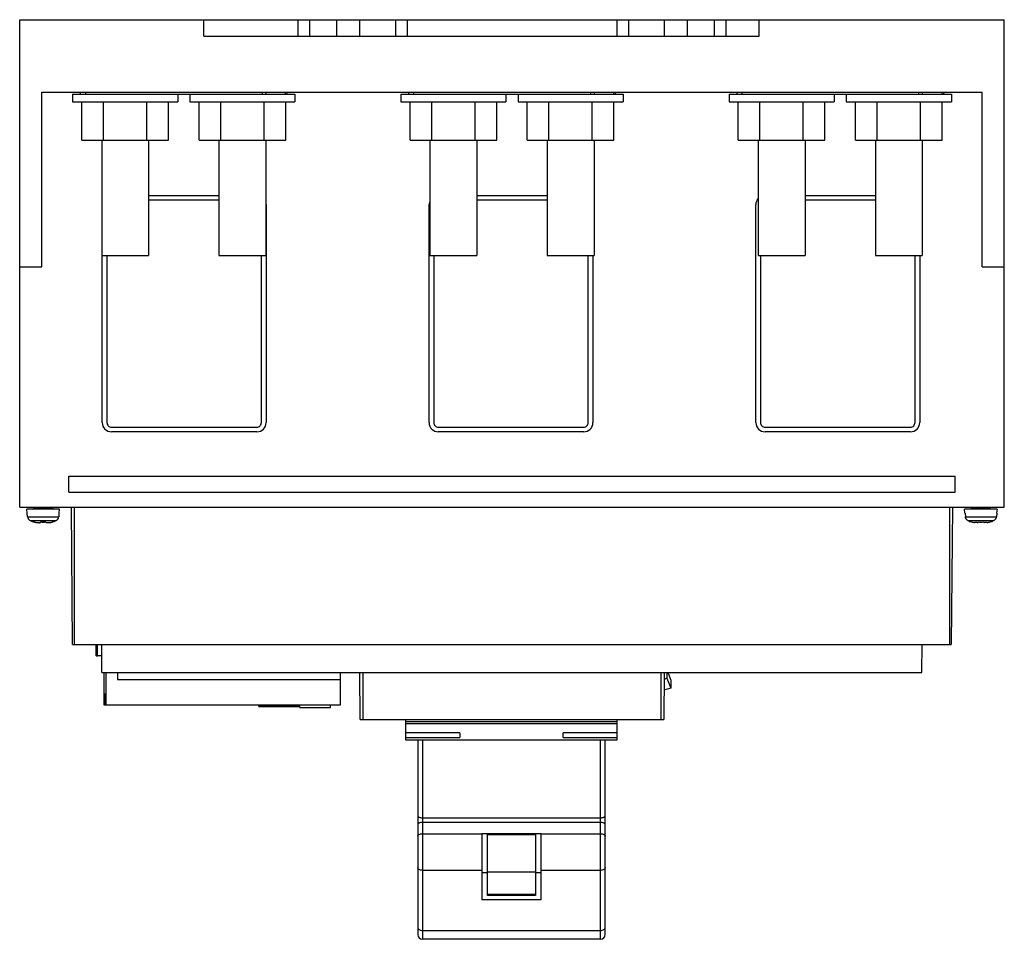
# Model space of a CAD drawing. Header units: millimetres. Extents: x 28 to 238, y 91 to 287.
import ezdxf

# ---------------------------------------------------------------- set-up
doc = ezdxf.new("R2010")
doc.units = ezdxf.units.MM
doc.header["$LTSCALE"] = 24.472259
doc.layers.get('0').update_dxf_attribs({"linetype": 'CONTINUOUS'})
doc.layers.add('INTFCLR_79', color=7, linetype='CONTINUOUS')

msp = doc.modelspace()

# ---------------------------------------------------------------- linework, layer by layer
at = {"color": 7, "linetype": 'Continuous'}
for p, q in [((28.19, 182.73), (28.19, 286.73)), ((28.19, 286.73), (238.19, 286.73)), ((67.49, 283.23), (67.49, 286.73)), ((87.58, 283.23), (87.58, 286.73)), ((90, 286.73), (90, 283.23)), ((95.82, 283.23), (95.82, 286.73)), ((100.67, 286.73), (100.67, 283.23)), ((108.38, 283.23), (108.38, 286.73)), ((110.81, 286.73), (110.81, 283.23)), ((155.59, 283.23), (155.59, 286.73)), ((158.01, 286.73), (158.01, 283.23)), ((165.73, 283.23), (165.73, 286.73)), ((170.57, 286.73), (170.57, 283.23)), ((176.38, 283.23), (176.38, 286.73)), ((178.81, 286.73), (178.81, 283.23)), ((185.89, 283.23), (185.89, 286.73)), ((238.19, 182.73), (238.19, 286.73)), ((67.49, 283.23), (185.89, 283.23)), ((32.88, 234.03), (32.88, 271.23)), ((32.88, 271.23), (233.49, 271.23)), ((41.19, 270.83), (41.19, 271.23)), ((42.19, 271.23), (42.19, 270.83)), ((79.98, 270.83), (79.98, 271.23)), ((80.69, 271.23), (80.69, 270.83)), ((84.9, 270.83), (84.9, 271.23)), ((85.19, 271.23), (85.19, 270.83)), ((111.19, 270.83), (111.19, 271.23)), ((112.19, 271.23), (112.19, 270.83)), ((149.98, 270.83), (149.98, 271.23)), ((150.69, 271.23), (150.69, 270.83)), ((154.9, 270.83), (154.9, 271.23)), ((155.19, 271.23), (155.19, 270.83)), ((181.19, 270.83), (181.19, 271.23)), ((182.19, 271.23), (182.19, 270.83)), ((219.98, 270.83), (219.98, 271.23)), ((220.69, 271.23), (220.69, 270.83)), ((224.9, 270.83), (224.9, 271.23)), ((225.19, 271.23), (225.19, 270.83)), ((233.49, 234.03), (233.49, 271.23)), ((39.48, 270.83), (39.48, 269.23)), ((39.48, 270.83), (86.9, 270.83)), ((39.48, 269.23), (61.9, 269.23)), ((41.45, 261.03), (41.45, 269.23)), ((46.06, 261.03), (46.06, 269.23)), ((55.3, 261.03), (55.3, 269.23)), ((59.92, 261.03), (59.92, 269.23)), ((61.9, 270.83), (61.9, 269.23)), ((64.48, 270.83), (64.48, 269.23)), ((64.48, 269.23), (86.9, 269.23)), ((66.45, 261.03), (66.45, 269.23)), ((71.07, 261.03), (71.07, 269.23)), ((80.31, 261.03), (80.31, 269.23)), ((84.93, 261.03), (84.93, 269.23)), ((86.9, 270.83), (86.9, 269.23)), ((109.48, 270.83), (109.48, 269.23)), ((109.48, 270.83), (156.9, 270.83)), ((109.48, 269.23), (131.9, 269.23)), ((111.45, 261.03), (111.45, 269.23)), ((116.07, 261.03), (116.07, 269.23)), ((125.31, 261.03), (125.31, 269.23)), ((129.93, 261.03), (129.93, 269.23)), ((131.9, 270.83), (131.9, 269.23)), ((134.48, 270.83), (134.48, 269.23)), ((134.48, 269.23), (156.9, 269.23)), ((136.45, 261.03), (136.45, 269.23)), ((141.07, 261.03), (141.07, 269.23)), ((150.31, 261.03), (150.31, 269.23)), ((154.93, 261.03), (154.93, 269.23)), ((156.9, 270.83), (156.9, 269.23)), ((179.48, 270.83), (179.48, 269.23)), ((179.48, 270.83), (226.9, 270.83)), ((179.48, 269.23), (201.9, 269.23)), ((181.45, 261.03), (181.45, 269.23)), ((186.07, 261.03), (186.07, 269.23)), ((195.31, 261.03), (195.31, 269.23)), ((199.93, 261.03), (199.93, 269.23)), ((201.9, 270.83), (201.9, 269.23)), ((204.48, 270.83), (204.48, 269.23)), ((204.48, 269.23), (226.9, 269.23)), ((206.45, 261.03), (206.45, 269.23)), ((211.07, 261.03), (211.07, 269.23)), ((220.31, 261.03), (220.31, 269.23)), ((224.93, 261.03), (224.93, 269.23)), ((226.9, 270.83), (226.9, 269.23)), ((41.45, 261.03), (59.92, 261.03)), ((45.69, 261.03), (45.69, 236.43)), ((55.69, 261.03), (55.69, 236.43)), ((66.45, 261.03), (84.93, 261.03)), ((70.69, 261.03), (70.69, 236.43)), ((80.69, 261.03), (80.69, 236.43)), ((111.45, 261.03), (129.93, 261.03)), ((115.69, 261.03), (115.69, 236.43)), ((125.69, 261.03), (125.69, 236.43)), ((136.45, 261.03), (154.93, 261.03)), ((140.69, 261.03), (140.69, 236.43)), ((150.69, 261.03), (150.69, 236.43)), ((181.45, 261.03), (199.93, 261.03)), ((185.69, 261.03), (185.69, 236.43)), ((195.69, 261.03), (195.69, 236.43)), ((206.45, 261.03), (224.93, 261.03)), ((210.69, 261.03), (210.69, 236.43)), ((220.69, 261.03), (220.69, 236.43)), ((55.69, 249.25), (70.69, 249.25)), ((70.69, 248.25), (55.69, 248.25)), ((125.69, 249.25), (140.69, 249.25)), ((140.69, 248.25), (125.69, 248.25)), ((195.69, 249.25), (210.69, 249.25)), ((210.69, 248.25), (195.69, 248.25)), ((80.74, 247.29), (80.74, 200.77)), ((115.5, 200.77), (115.5, 247.29)), ((185.2, 200.77), (185.2, 247.29)), ((45.69, 236.43), (55.69, 236.43)), ((45.8, 200.77), (45.8, 236.43)), ((46.8, 236.43), (46.8, 200.77)), ((70.69, 236.43), (80.69, 236.43)), ((79.74, 200.77), (79.74, 236.43)), ((115.69, 236.43), (125.69, 236.43)), ((116.5, 236.43), (116.5, 200.77)), ((140.69, 236.43), (150.69, 236.43)), ((149.44, 200.77), (149.44, 236.43)), ((150.44, 236.43), (150.44, 200.77)), ((185.69, 236.43), (195.69, 236.43)), ((186.2, 236.43), (186.2, 200.77)), ((210.69, 236.43), (220.69, 236.43)), ((219.14, 200.77), (219.14, 236.43)), ((220.14, 236.43), (220.14, 200.77)), ((28.19, 234.03), (32.88, 234.03)), ((233.49, 234.03), (238.19, 234.03)), ((47.76, 199.81), (78.78, 199.81)), ((117.46, 199.81), (148.48, 199.81)), ((187.16, 199.81), (218.18, 199.81)), ((78.78, 198.81), (47.76, 198.81)), ((148.48, 198.81), (117.46, 198.81)), ((218.18, 198.81), (187.16, 198.81)), ((38.68, 185.93), (38.68, 189.33)), ((38.68, 189.33), (227.68, 189.33)), ((227.68, 185.93), (227.68, 189.33)), ((38.68, 185.93), (227.68, 185.93)), ((28.19, 182.73), (238.19, 182.73)), ((31.19, 182.73), (31.19, 182.53)), ((35.19, 182.73), (35.19, 182.53)), ((39.47, 153.43), (39.21, 182.73)), ((39.79, 182.73), (39.79, 153.43)), ((226.57, 153.43), (226.57, 182.73)), ((227.14, 182.73), (226.88, 153.43)), ((231.19, 182.73), (231.19, 182.53)), ((235.19, 182.73), (235.19, 182.53)), ((29.76, 181.43), (29.68, 182.33)), ((36.7, 182.33), (29.68, 182.33)), ((29.76, 181.43), (29.81, 181.43)), ((29.88, 180.67), (29.81, 181.43)), ((29.88, 180.67), (36.5, 180.67)), ((31.19, 182.53), (35.19, 182.53)), ((36.56, 181.43), (36.5, 180.67)), ((36.56, 181.43), (36.62, 181.43)), ((36.62, 181.43), (36.7, 182.33)), ((236.69, 182.33), (229.68, 182.33)), ((229.76, 181.43), (229.68, 182.33)), ((229.76, 181.43), (229.81, 181.43)), ((229.81, 181.43), (229.88, 180.67)), ((229.88, 180.67), (236.5, 180.67)), ((231.19, 182.53), (235.19, 182.53)), ((236.56, 181.43), (236.5, 180.67)), ((236.56, 181.43), (236.62, 181.43)), ((236.62, 181.43), (236.7, 182.33)), ((30.43, 179.87), (33.19, 179.87)), ((32.39, 179.43), (32.59, 179.43)), ((32.59, 179.58), (32.59, 179.43)), ((33.19, 179.87), (35.95, 179.87)), ((33.79, 179.43), (33.79, 179.58)), ((33.79, 179.43), (33.99, 179.43)), ((230.43, 179.87), (232.59, 179.87)), ((232.39, 179.43), (232.59, 179.43)), ((232.59, 179.87), (235.95, 179.87)), ((232.59, 179.58), (232.59, 179.43)), ((233.79, 179.43), (233.79, 179.58)), ((233.79, 179.43), (233.99, 179.43)), ((39.47, 153.43), (226.88, 153.43)), ((44.49, 150.98), (44.49, 153.43)), ((44.76, 150.98), (44.76, 153.43)), ((45.74, 147.43), (45.69, 153.43)), ((220.62, 147.43), (220.68, 153.43)), ((44.49, 150.98), (44.76, 150.98)), ((45.71, 150.98), (44.76, 150.98)), ((45.74, 147.43), (220.62, 147.43)), ((46.19, 140.48), (46.19, 147.43)), ((46.56, 147.43), (46.56, 140.48)), ((49.06, 147.43), (49.06, 145.98)), ((96.56, 147.43), (96.56, 140.48)), ((100.82, 137.43), (100.74, 147.43)), ((101.34, 147.43), (101.34, 137.43)), ((165.03, 137.43), (165.03, 147.43)), ((165.63, 147.43), (165.54, 137.43)), ((166.24, 147.43), (166.24, 146.24)), ((167.04, 145.88), (166.46, 147.43)), ((49.06, 145.98), (96.56, 145.98)), ((165.61, 146.05), (166.24, 146.24)), ((166.24, 146.24), (167.04, 144.1)), ((167.04, 145.88), (167.04, 144.1)), ((46.49, 140.48), (46.49, 142.98)), ((46.56, 142.98), (46.49, 142.98)), ((167.04, 144.1), (165.59, 143.66)), ((46.56, 141.48), (46.49, 141.48)), ((46.49, 140.48), (46.19, 140.48)), ((96.56, 140.48), (46.49, 140.48)), ((79.19, 140.18), (79.19, 140.48)), ((79.19, 140.35), (87.91, 140.35)), ((79.19, 140.18), (87.91, 140.18)), ((87.91, 139.98), (87.91, 140.48)), ((87.91, 139.98), (94.51, 139.98)), ((94.51, 139.98), (94.51, 140.48)), ((100.82, 137.43), (165.54, 137.43)), ((110.49, 137.43), (110.49, 133.09)), ((110.49, 136.97), (155.64, 136.97)), ((110.49, 136.61), (155.64, 136.61)), ((155.64, 133.09), (155.64, 137.43)), ((122.07, 134.61), (110.49, 134.61)), ((122.07, 134.61), (122.07, 133.61)), ((155.64, 134.61), (144.07, 134.61)), ((144.07, 133.61), (144.07, 134.61)), ((110.49, 133.61), (122.07, 133.61)), ((110.49, 133.09), (155.64, 133.09)), ((113.07, 133.09), (113.07, 91.54)), ((114.07, 133.1), (114.07, 90.54)), ((144.07, 133.61), (155.64, 133.61)), ((152.07, 90.54), (152.07, 133.1)), ((153.07, 91.54), (153.07, 133.09)), ((114.07, 116.45), (152.07, 116.45)), ((152.07, 115.48), (114.07, 115.48)), ((114.07, 113.06), (126.72, 113.07)), ((127.96, 113.07), (126.72, 113.07)), ((126.72, 113.07), (126.72, 98.95)), ((138.17, 113.07), (127.96, 113.07)), ((127.96, 99.91), (127.96, 113.07)), ((127.96, 112.88), (138.17, 112.88)), ((139.42, 113.07), (138.17, 113.07)), ((138.17, 113.07), (138.17, 99.91)), ((139.42, 113.07), (152.07, 113.06)), ((139.42, 98.95), (139.42, 113.07)), ((126.72, 105.25), (114.07, 105.25)), ((152.07, 105.25), (139.42, 105.25)), ((127.96, 104.75), (126.72, 104.75)), ((138.17, 104.86), (127.96, 104.86)), ((139.42, 104.75), (138.17, 104.75)), ((139.42, 98.95), (126.72, 98.95)), ((138.17, 100.11), (127.96, 100.11)), ((138.17, 99.91), (127.96, 99.91)), ((114.07, 92.44), (152.07, 92.44)), ((152.07, 90.54), (114.07, 90.54))]:
    msp.add_line(p, q, dxfattribs=at)
for centre, radius, start, end in [((117.45, 247.29), 1.96, 164.7884, 180.0352), ((187.15, 247.29), 1.96, 141.4622, 180.0352), ((78.78, 247.29), 1.96, 359.9541, 4.0776), ((47.76, 200.77), 1.96, 179.9542, 270.0497), ((47.76, 200.77), 0.959, 179.9459, 270.0541), ((78.78, 200.77), 1.96, 269.9648, 0.0352), ((78.78, 200.77), 0.959, 269.946, 0.054), ((117.46, 200.77), 1.96, 179.9542, 270.0497), ((117.46, 200.77), 0.959, 179.9459, 270.0541), ((148.48, 200.77), 1.96, 269.9648, 0.0352), ((148.48, 200.77), 0.959, 269.946, 0.054), ((187.16, 200.77), 1.96, 179.9542, 270.0497), ((187.16, 200.77), 0.959, 179.9459, 270.0541), ((218.18, 200.77), 1.96, 269.9648, 0.0352), ((218.18, 200.77), 0.959, 269.946, 0.054), ((30.86, 180.76), 0.986, 185.0831, 204.792), ((30.99, 182.53), 0.2, 270, 360), ((35.39, 182.53), 0.2, 180, 270), ((35.51, 180.76), 0.986, 335.208, 354.9169), ((30.87, 180.76), 0.996, 204.7946, 214.5474), ((30.87, 180.77), 1, 214.5657, 224.0701), ((30.88, 180.78), 1.01, 224.1085, 243.4462), ((32.23, 183.46), 4.02, 243.3985, 247.1932), ((32.25, 183.51), 4.07, 247.1865, 249.7138), ((32.26, 183.54), 4.1, 249.7201, 254.3845), ((32.27, 183.6), 4.16, 254.3834, 257.3006), ((32.29, 183.67), 4.23, 257.303, 260.2288), ((32.3, 183.75), 4.31, 260.2254, 261.5597), ((32.31, 183.81), 4.37, 261.559, 262.5814), ((32.33, 183.98), 4.55, 262.5997, 265.8817), ((32.35, 184.19), 4.76, 265.8634, 266.3261), ((32.37, 184.54), 5.11, 266.3549, 269.0243), ((32.39, 185.47), 6.05, 269.013, 269.9953), ((33.99, 185.19), 5.76, 269.9838, 271.0152), ((34, 184.56), 5.13, 270.9843, 273.6435), ((34.02, 184.2), 4.77, 273.6781, 274.1257), ((34.04, 183.98), 4.55, 274.107, 277.4029), ((34.06, 183.81), 4.38, 277.4218, 278.4424), ((34.07, 183.75), 4.32, 278.4417, 279.778), ((34.08, 183.67), 4.24, 279.7746, 282.6963), ((34.1, 183.59), 4.16, 282.6986, 285.6214), ((34.11, 183.54), 4.1, 285.6209, 290.2748), ((34.13, 183.5), 4.06, 290.2796, 292.8215), ((34.13, 183.5), 4.06, 292.8253, 296.585), ((35.49, 180.78), 1.01, 296.5538, 315.8915), ((35.5, 180.77), 1, 315.9299, 325.4343), ((35.51, 180.76), 0.996, 325.4526, 335.2054), ((230.86, 180.76), 0.991, 204.7594, 214.5524), ((230.87, 180.76), 0.998, 214.5547, 224.0934), ((232.25, 183.52), 4.08, 243.4395, 255.0271), ((232.28, 183.62), 4.19, 255.0173, 258.9375), ((232.31, 183.78), 4.35, 258.9575, 263.9483), ((233.19, 186.94), 7.39, 265.3403, 274.6597), ((234.06, 183.78), 4.35, 276.0511, 281.0481), ((234.09, 183.62), 4.19, 281.0671, 284.982), ((234.12, 183.53), 4.09, 284.9855, 296.5485), ((235.5, 180.76), 0.998, 315.9066, 325.4453), ((235.51, 180.76), 0.991, 325.4476, 335.2405), ((114.07, 91.54), 1, 180, 270), ((152.07, 91.54), 1, 270, 360)]:
    msp.add_arc(centre, radius, start, end, dxfattribs=at)
for points in [[(229.96, 180.34), (229.92, 180.45), (229.89, 180.56), (229.88, 180.67)], [(236.5, 180.67), (236.49, 180.56), (236.46, 180.45), (236.41, 180.34)], [(230.43, 179.87), (230.33, 179.92), (230.23, 179.99), (230.15, 180.07)], [(232.39, 179.43), (232.21, 179.43), (232.03, 179.44), (231.85, 179.45)], [(234.52, 179.45), (234.34, 179.44), (234.16, 179.43), (233.99, 179.43)], [(236.22, 180.07), (236.14, 179.99), (236.05, 179.92), (235.95, 179.87)]]:
    msp.add_open_spline(points, degree=3, dxfattribs=at)
for points, knots in [([(32.59, 179.58), (32.69, 179.57), (32.89, 179.56), (33.29, 179.55), (33.59, 179.56), (33.79, 179.58)], [0, 0, 0, 0, 0.250025, 0.500051, 1, 1, 1, 1]), ([(33.79, 179.58), (33.59, 179.57), (33.29, 179.55), (32.89, 179.56), (32.69, 179.57), (32.59, 179.58)], [0, 0, 0, 0, 0.499949, 0.749974, 1, 1, 1, 1]), ([(113.07, 116.93), (113.07, 116.9), (113.08, 116.83), (113.14, 116.74), (113.24, 116.66), (113.41, 116.56), (113.7, 116.48), (113.94, 116.45), (114.07, 116.45)], [0, 0, 0, 0, 0.079814, 0.168915, 0.272762, 0.393286, 0.678283, 1, 1, 1, 1]), ([(152.07, 116.45), (152.19, 116.45), (152.44, 116.48), (152.72, 116.56), (152.89, 116.66), (152.99, 116.74), (153.05, 116.83), (153.07, 116.9), (153.07, 116.93)], [0, 0, 0, 0, 0.321717, 0.606714, 0.727238, 0.831085, 0.920186, 1, 1, 1, 1]), ([(114.07, 115.48), (113.94, 115.48), (113.7, 115.46), (113.41, 115.37), (113.24, 115.26), (113.14, 115.18), (113.08, 115.08), (113.07, 115.01), (113.07, 114.98)], [0, 0, 0, 0, 0.31899, 0.602435, 0.722998, 0.827588, 0.918173, 1, 1, 1, 1]), ([(153.07, 114.98), (153.07, 115.01), (153.05, 115.08), (152.99, 115.18), (152.9, 115.26), (152.72, 115.37), (152.44, 115.46), (152.19, 115.48), (152.07, 115.48)], [0, 0, 0, 0, 0.081827, 0.172412, 0.277002, 0.397565, 0.68101, 1, 1, 1, 1]), ([(113.07, 112.56), (113.07, 112.59), (113.08, 112.66), (113.14, 112.76), (113.24, 112.84), (113.41, 112.95), (113.7, 113.04), (113.94, 113.06), (114.07, 113.06)], [0, 0, 0, 0, 0.081827, 0.172412, 0.277002, 0.397565, 0.68101, 1, 1, 1, 1]), ([(152.07, 113.06), (152.19, 113.06), (152.44, 113.04), (152.72, 112.95), (152.9, 112.84), (152.99, 112.76), (153.05, 112.66), (153.07, 112.59), (153.07, 112.56)], [0, 0, 0, 0, 0.31899, 0.602435, 0.722998, 0.827588, 0.918173, 1, 1, 1, 1]), ([(114.07, 105.25), (113.94, 105.25), (113.69, 105.28), (113.37, 105.41), (113.13, 105.6), (113.07, 105.79), (113.07, 105.87)], [0, 0, 0, 0, 0.301057, 0.575089, 0.805757, 1, 1, 1, 1]), ([(153.07, 105.87), (153.07, 105.79), (153, 105.6), (152.77, 105.41), (152.44, 105.28), (152.19, 105.25), (152.07, 105.25)], [0, 0, 0, 0, 0.194243, 0.424911, 0.698943, 1, 1, 1, 1]), ([(113.07, 93.06), (113.07, 92.98), (113.13, 92.8), (113.37, 92.6), (113.69, 92.47), (113.94, 92.44), (114.07, 92.44)], [0, 0, 0, 0, 0.194243, 0.424911, 0.698943, 1, 1, 1, 1]), ([(152.07, 92.44), (152.19, 92.44), (152.44, 92.47), (152.77, 92.6), (153, 92.8), (153.07, 92.98), (153.07, 93.06)], [0, 0, 0, 0, 0.301057, 0.575089, 0.805757, 1, 1, 1, 1])]:
    msp.add_open_spline(points, degree=3, knots=knots, dxfattribs=at)
at = {"layer": 'INTFCLR_79', "color": 254, "linetype": 'Continuous', "true_color": 0xf0ebaf}
for p, q in [((33.19, 179.56), (33.19, 179.43)), ((233.19, 179.56), (233.19, 179.43))]:
    msp.add_line(p, q, dxfattribs=at)

doc.saveas('drawing.dxf')
